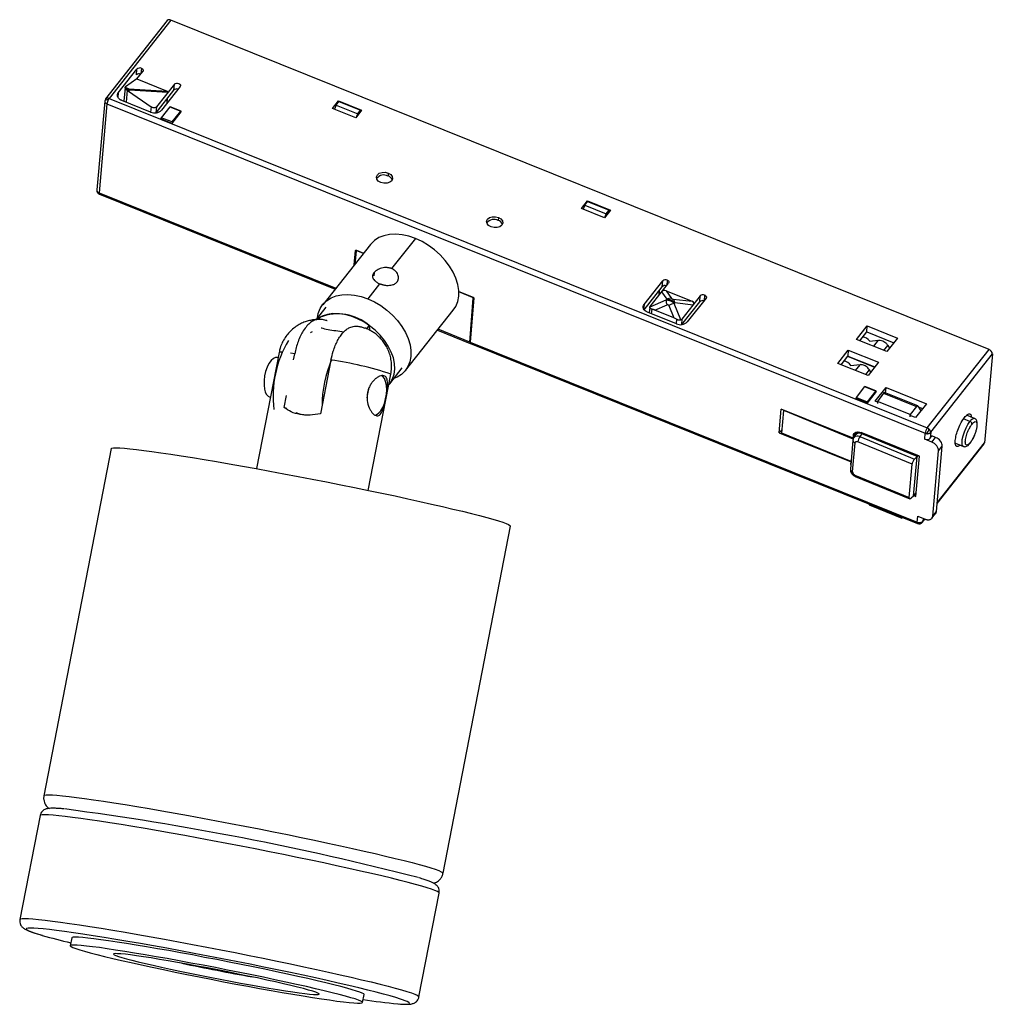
# Model space of a CAD drawing. Header units: millimetres. Extents: x -98 to 22, y 17 to 138.
import ezdxf

# ---------------------------------------------------------------- set-up
doc = ezdxf.new("R2010")
doc.units = ezdxf.units.MM

msp = doc.modelspace()

# ---------------------------------------------------------------- linework, layer by layer
at = {"color": 7, "linetype": 'Continuous', "lineweight": 25}
for p, q in [((-79.46, 137.78), (-87.04, 128.13)), ((-79.03, 137.83), (-86.61, 128.19)), ((21.6, 97.33), (-79.03, 137.83)), ((-85.48, 128.89), (-83.18, 131.81)), ((-83.25, 131.08), (-83.18, 131.81)), ((-83.21, 130.59), (-82.47, 131.52)), ((-82.64, 131.9), (-82.7, 131.23)), ((-84.64, 129.57), (-84.19, 129.39)), ((-83.21, 130.59), (-84.6, 129.61)), ((-83.21, 130.59), (-79.47, 129.08)), ((-78.58, 129.96), (-80.78, 127.15)), ((-77.87, 129.67), (-80.17, 126.75)), ((-78.64, 129.23), (-78.58, 129.96)), ((-85.48, 128.89), (-85.53, 128.35)), ((-84.65, 129.53), (-84.8, 127.86)), ((-84.38, 129.2), (-84.51, 127.73)), ((-84.37, 129.19), (-84.38, 129.2)), ((-84.27, 129.31), (-84.37, 129.19)), ((-84.13, 129.23), (-84.23, 129.11)), ((-84.23, 129.11), (-81.44, 127.16)), ((-84.19, 129.39), (-79.47, 129.08)), ((-79.39, 128.93), (-84.13, 129.23)), ((-80.84, 126.43), (-78.64, 129.23)), ((-87.14, 127.87), (-88.11, 116.94)), ((-86.87, 127.53), (-87.85, 116.6)), ((-87.14, 127.87), (-87.14, 127.85)), ((-86.87, 127.53), (13.75, 87.03)), ((-86.61, 128.19), (14.01, 87.69)), ((-81.51, 126.52), (-85.05, 127.95)), ((-81.44, 127.16), (-81.5, 126.52)), ((-80.78, 127.15), (-80.85, 126.43)), ((-79.13, 127.17), (-80.19, 125.83)), ((-79.48, 127.62), (-79.43, 128.23)), ((-79.13, 127.17), (-77.8, 126.64)), ((-79.13, 127.17), (-79.09, 127.16)), ((-77.76, 126.63), (-79.09, 127.16)), ((-59.12, 126.97), (-58.38, 127.91)), ((-58.68, 127.37), (-58.88, 126.88)), ((-58.68, 127.37), (-58.34, 127.81)), ((-58.68, 127.37), (-56.03, 126.3)), ((-58.38, 127.91), (-58.39, 127.74)), ((-58.38, 127.91), (-55.55, 126.77)), ((-58.34, 127.81), (-55.68, 126.74)), ((-77.77, 126.55), (-78.92, 125.09)), ((-78.86, 125.3), (-77.8, 126.64)), ((-77.76, 126.63), (-77.8, 126.64)), ((-77.76, 126.63), (-77.77, 126.55)), ((-56.28, 125.83), (-59.12, 126.97)), ((-55.55, 126.77), (-56.28, 125.83)), ((-56.14, 126.01), (-56.03, 126.3)), ((-56.03, 126.3), (-55.68, 126.74)), ((-55.7, 126.58), (-55.68, 126.74)), ((-80.25, 125.63), (-80.24, 125.7)), ((-80.24, 125.7), (-80.19, 125.83)), ((-80.24, 125.7), (-78.91, 125.16)), ((-78.86, 125.3), (-80.19, 125.83)), ((-78.92, 125.09), (-78.91, 125.16)), ((-78.86, 125.3), (-78.91, 125.16)), ((-52.28, 119.02), (-52.31, 118.66)), ((-87.85, 116.6), (-58.73, 104.88)), ((-87.8, 116.43), (-58.82, 104.76)), ((-28.51, 114.65), (-27.78, 115.59)), ((-28.12, 115.07), (-28.32, 114.58)), ((-28.12, 115.07), (-27.78, 115.51)), ((-28.12, 115.07), (-25.47, 114)), ((-27.78, 115.59), (-24.94, 114.45)), ((-27.78, 115.59), (-27.78, 115.5)), ((-27.78, 115.51), (-25.12, 114.44)), ((-25.68, 113.51), (-28.51, 114.65)), ((-24.94, 114.45), (-25.68, 113.51)), ((-25.64, 113.56), (-25.47, 114)), ((-25.47, 114), (-25.12, 114.44)), ((-25.14, 114.19), (-25.12, 114.44)), ((-38.72, 113.57), (-38.76, 113.2)), ((-54.47, 110.24), (-60.34, 102.84)), ((-48.93, 110.97), (-51.87, 107.27)), ((-56.48, 107.72), (-56.3, 109.49)), ((-56.24, 109.43), (-56.4, 107.81)), ((-56.27, 109.53), (-56.3, 109.49)), ((-56.18, 109.52), (-56.23, 109.45)), ((-56.2, 109.53), (-55.32, 109.17)), ((-56.12, 109.49), (-56.14, 109.46)), ((-55.34, 109.14), (-56.14, 109.46)), ((-54.03, 106.77), (-54.07, 106.39)), ((-53.34, 105.42), (-54.81, 103.57)), ((-20.82, 102.86), (-18.52, 105.78)), ((-20.06, 102.63), (-17.81, 105.5)), ((-18.58, 105.05), (-18.52, 105.78)), ((-17.98, 105.87), (-18.04, 105.21)), ((-43.61, 104.46), (-41.85, 103.75)), ((-41.92, 103.74), (-43.61, 104.42)), ((-20.81, 102.22), (-18.58, 105.05)), ((-18.97, 104.02), (-18.92, 104.63)), ((-18.66, 104.41), (-18.04, 103.51)), ((-18.1, 104.54), (-14.91, 103.26)), ((-18.1, 104.54), (-17.45, 103.61)), ((-42.25, 98.25), (-41.83, 103.63)), ((-41.77, 103.64), (-42.19, 98.22)), ((-41.92, 103.74), (-41.89, 103.77)), ((-18.13, 103.4), (-20.12, 102.52)), ((-18.04, 103.51), (-18.13, 103.4)), ((-17.6, 103.34), (-17.55, 103.4)), ((-17.25, 103.53), (-14.91, 103.26)), ((-17.13, 102.99), (-17.04, 103.11)), ((-16.29, 100.98), (-17.13, 102.99)), ((-17.04, 103.11), (-14.77, 102.84)), ((-16.18, 100.4), (-13.98, 103.2)), ((-13.91, 103.93), (-16.16, 101.07)), ((-13.2, 103.64), (-15.5, 100.72)), ((-13.98, 103.2), (-13.91, 103.93)), ((-13.37, 104.02), (-13.43, 103.35)), ((-59.95, 102.53), (-61.16, 101.01)), ((-50.16, 94.76), (-44.29, 102.16)), ((-20.82, 102.86), (-20.87, 102.31)), ((-16.85, 100.49), (-20.39, 101.92)), ((-20.12, 102.52), (-20.18, 101.83)), ((-19.89, 101.72), (-19.84, 102.27)), ((-19.5, 102.17), (-17.99, 102.83)), ((-17.16, 101.23), (-19.5, 102.17)), ((-17.79, 102.75), (-17.16, 101.23)), ((-60.85, 101.03), (-60.63, 101.31)), ((-16.83, 101.06), (-16.88, 100.51)), ((-16.16, 101.07), (-16.22, 100.4)), ((-54.93, 99.88), (-54.61, 100.27)), ((-54.49, 99.66), (-54.61, 100.27)), ((-46.24, 99.7), (-42.21, 98.08)), ((-42.25, 98.25), (-46.15, 99.82)), ((5.32, 98.58), (6.63, 100.24)), ((5.72, 98.41), (6.57, 99.5)), ((6.57, 99.5), (6.63, 100.24)), ((6.57, 99.5), (9.89, 98.16)), ((6.63, 100.24), (10.35, 98.74)), ((-42.19, 98.22), (12.78, 76.1)), ((9.04, 97.08), (5.32, 98.58)), ((6.91, 98.37), (8.03, 98.48)), ((7.43, 97.72), (8.03, 98.48)), ((10.35, 98.74), (9.04, 97.08)), ((-65.7, 96.98), (-68.48, 82.68)), ((-63.78, 96.81), (-64.29, 96.88)), ((-42.15, 98.05), (12.82, 75.93)), ((3, 95.62), (4.28, 97.26)), ((4.28, 97.26), (4.23, 96.53)), ((4.28, 97.26), (8, 95.76)), ((8.68, 97.22), (9.16, 97.82)), ((9.16, 97.82), (9.36, 97.49)), ((14.01, 87.69), (21.6, 97.33)), ((-65.83, 96.34), (-65.92, 96.36)), ((-63.92, 96.07), (-63.78, 96.81)), ((-59.33, 96.03), (-60.61, 89.44)), ((3.4, 95.46), (4.23, 96.53)), ((4.21, 96.5), (7.53, 95.16)), ((4.23, 96.53), (7.55, 95.19)), ((8, 95.76), (6.72, 94.13)), ((14.43, 87.15), (22.01, 96.79)), ((22.01, 96.79), (21.04, 85.86)), ((-52.1, 93.12), (-50.55, 95.07)), ((6.72, 94.13), (3, 95.62)), ((5.76, 95.46), (4.57, 95.33)), ((5.19, 94.74), (5.76, 95.46)), ((6.44, 94.24), (6.9, 94.81)), ((7.05, 94.56), (6.9, 94.81)), ((-54.74, 80.01), (-51.96, 94.31)), ((5.29, 91.43), (6.35, 92.77)), ((7.68, 92.24), (6.35, 92.77)), ((6.35, 92.77), (6.39, 92.76)), ((6.39, 92.76), (7.72, 92.22)), ((7.71, 92.15), (6.56, 90.69)), ((7.68, 92.24), (6.62, 90.89)), ((7.61, 90.96), (8.94, 92.65)), ((7.68, 92.24), (7.72, 92.22)), ((7.71, 92.15), (7.72, 92.22)), ((12.84, 90.39), (8.73, 92.04)), ((8.89, 91.98), (8.94, 92.65)), ((8.94, 92.65), (13.9, 90.66)), ((-65.06, 90.21), (-64.78, 91.66)), ((5.23, 91.22), (5.24, 91.29)), ((5.29, 91.43), (5.24, 91.29)), ((6.57, 90.76), (5.24, 91.29)), ((5.29, 91.43), (6.62, 90.89)), ((6.57, 90.76), (6.62, 90.89)), ((7.88, 90.85), (7.61, 90.96)), ((7.89, 90.95), (7.87, 90.68)), ((8.61, 91.95), (7.89, 90.95)), ((11.91, 89.33), (7.89, 90.95)), ((8.61, 91.95), (12.68, 90.31)), ((-65.06, 90.21), (-64.74, 90.12)), ((-4.22, 87.09), (-3.96, 90.01)), ((4.9, 86.44), (-3.96, 90.01)), ((-3.87, 87.04), (-3.62, 89.81)), ((-3.61, 89.87), (-3.62, 89.82)), ((-3.62, 89.81), (-3.59, 89.86)), ((4.9, 86.31), (-3.62, 89.81)), ((6.57, 90.76), (6.56, 90.69)), ((12.68, 90.31), (11.91, 89.33)), ((13.9, 90.66), (12.57, 88.96)), ((12.84, 90.38), (13.22, 89.79)), ((12.9, 90.29), (13.44, 90.07)), ((-63.16, 89.36), (-63.62, 89.54)), ((11.89, 89.06), (11.91, 89.33)), ((12.57, 88.96), (12, 89.19)), ((19.26, 88.47), (18.47, 88.79)), ((19.83, 88.84), (18.85, 89.24)), ((-4.22, 87.09), (-3.82, 87.5)), ((5.48, 87.19), (5.22, 86.88)), ((5.48, 87.19), (5.46, 87.16)), ((-4.22, 87.09), (4.64, 83.53)), ((4.64, 83.55), (-3.87, 87.04)), ((4.87, 86.19), (4.56, 82.62)), ((5.14, 86.75), (4.9, 86.44)), ((4.9, 86.44), (4.92, 86.74)), ((5.25, 87.16), (4.92, 86.74)), ((5.19, 86.84), (4.97, 86.49)), ((12.17, 83.24), (5.47, 85.99)), ((5.98, 86.97), (5.72, 86.62)), ((5.72, 86.62), (12.45, 83.85)), ((13.04, 84.22), (5.87, 87.11)), ((5.98, 86.97), (6.04, 87.04)), ((12.75, 84.19), (5.98, 86.97)), ((7.61, 86.3), (7.68, 86.38)), ((13.69, 86.3), (13.75, 87.03)), ((14.57, 85.95), (13.69, 86.3)), ((14.43, 87.15), (14.36, 86.42)), ((14.36, 86.42), (14.59, 86.71)), ((14.57, 85.95), (15.03, 86.53)), ((15.03, 86.53), (14.59, 86.71)), ((-86.34, 85.14), (-94.63, 42.47)), ((4.82, 82.29), (5.14, 85.86)), ((10.07, 85.42), (9.99, 85.32)), ((9.99, 85.32), (10.07, 85.42)), ((14.68, 76.84), (15.39, 84.86)), ((15.14, 77.43), (15.85, 85.44)), ((15.23, 78.48), (21.04, 85.86)), ((15.23, 78.4), (20.99, 85.73)), ((15.39, 84.86), (15.85, 85.44)), ((17.47, 85.8), (18.45, 85.41)), ((4.61, 83.24), (4.64, 83.53)), ((4.64, 83.53), (4.64, 83.53)), ((12.31, 79.3), (12.75, 84.19)), ((12.45, 83.85), (12.75, 84.19)), ((12.6, 79.26), (13.04, 84.22)), ((12.84, 84.3), (12.75, 84.19)), ((4.61, 83.2), (4.61, 83.24)), ((4.61, 83.24), (4.61, 83.24)), ((11.8, 79.15), (12.17, 83.24)), ((5.11, 81.9), (11.8, 79.15)), ((5.15, 81.73), (11.86, 78.97)), ((12.31, 79.3), (12.02, 79.04)), ((12.31, 79.3), (12.64, 79.72)), ((12.36, 79.36), (12.6, 79.26)), ((6.87, 78.32), (6.87, 78.23)), ((6.87, 78.23), (10.89, 76.61)), ((10.89, 76.61), (10.9, 76.7)), ((10.95, 76.68), (10.89, 76.61)), ((12.78, 76.1), (12.85, 76.83)), ((12.85, 76.83), (13.73, 76.47)), ((13.4, 76.08), (13.71, 76.48)), ((13.49, 76.57), (13.45, 76.21)), ((13.45, 76.21), (13.67, 76.49)), ((14.58, 76.58), (15.04, 77.17)), ((14.68, 76.84), (15.14, 77.43)), ((-45.54, 32.94), (-37.26, 75.61)), ((-95.1, 40.02), (-97.58, 27.27)), ((-48.5, 17.74), (-46.02, 30.49)), ((-91.2, 25.01), (-91.39, 24.03)), ((-55.45, 17.05), (-55.26, 18.03))]:
    msp.add_line(p, q, dxfattribs=at)
at = {"color": 7, "linetype": 'Continuous', "lineweight": 25, "flags": 128}
for points in [[(-82.64, 131.9), (-82.58, 131.87), (-82.52, 131.83), (-82.48, 131.78), (-82.45, 131.73), (-82.43, 131.68), (-82.43, 131.63), (-82.44, 131.57), (-82.47, 131.52)], [(-78.58, 129.96), (-78.48, 130.03), (-78.34, 130.08), (-78.19, 130.08), (-78.04, 130.05), (-77.92, 129.97), (-77.84, 129.88), (-77.82, 129.77), (-77.87, 129.67)], [(-84.65, 129.46), (-84.44, 129.38), (-84.27, 129.31)], [(-53.19, 117.86), (-53.5, 118.04), (-53.69, 118.28), (-53.73, 118.55), (-53.62, 118.8), (-53.38, 118.99), (-53.04, 119.11), (-52.65, 119.12), (-52.28, 119.02)], [(-52.28, 119.02), (-51.97, 118.84), (-51.78, 118.6), (-51.74, 118.33), (-51.85, 118.08), (-52.09, 117.89), (-52.43, 117.77), (-52.82, 117.76), (-53.19, 117.86)], [(-39.64, 112.4), (-39.95, 112.58), (-40.13, 112.82), (-40.18, 113.09), (-40.07, 113.34), (-39.82, 113.54), (-39.48, 113.65), (-39.1, 113.66), (-38.72, 113.57)], [(-38.72, 113.57), (-38.42, 113.39), (-38.23, 113.15), (-38.19, 112.88), (-38.3, 112.63), (-38.54, 112.43), (-38.88, 112.32), (-39.27, 112.31), (-39.64, 112.4)], [(-48.93, 110.97), (-49.76, 111.25), (-50.57, 111.43), (-51.36, 111.5), (-52.12, 111.47), (-52.81, 111.32), (-53.44, 111.08), (-53.98, 110.73), (-54.43, 110.29), (-54.47, 110.24)], [(-44.29, 102.16), (-43.98, 102.63), (-43.74, 103.23), (-43.62, 103.88), (-43.62, 104.59), (-43.73, 105.32), (-43.96, 106.08), (-44.29, 106.83), (-44.74, 107.57), (-45.27, 108.29), (-45.89, 108.96), (-46.58, 109.58), (-47.33, 110.13), (-48.12, 110.59), (-48.93, 110.97)], [(-56.24, 109.43), (-56.24, 109.44), (-56.23, 109.45), (-56.22, 109.46), (-56.21, 109.47), (-56.2, 109.47), (-56.18, 109.47), (-56.16, 109.47), (-56.14, 109.46)], [(-17.98, 105.87), (-17.92, 105.84), (-17.86, 105.8), (-17.81, 105.76), (-17.78, 105.71), (-17.77, 105.65), (-17.77, 105.6), (-17.78, 105.55), (-17.81, 105.5)], [(-61, 101.21), (-60.89, 101.77), (-60.65, 102.37), (-60.31, 102.89), (-59.86, 103.33), (-59.31, 103.68), (-58.69, 103.93), (-57.99, 104.07), (-57.24, 104.1), (-56.45, 104.03), (-55.63, 103.85), (-54.81, 103.57)], [(-54.81, 103.57), (-53.99, 103.19), (-53.2, 102.73), (-52.46, 102.18), (-51.76, 101.56), (-51.15, 100.89), (-50.61, 100.17), (-50.17, 99.43), (-49.83, 98.68), (-49.6, 97.92), (-49.49, 97.19), (-49.5, 96.48), (-49.62, 95.83), (-49.86, 95.23), (-50.2, 94.71), (-50.65, 94.27), (-51.2, 93.93), (-51.6, 93.75)], [(-13.37, 104.02), (-13.31, 103.99), (-13.25, 103.95), (-13.21, 103.9), (-13.18, 103.85), (-13.16, 103.8), (-13.16, 103.74), (-13.18, 103.69), (-13.2, 103.64)], [(-52.22, 92.99), (-52.04, 93.2), (-51.74, 93.71), (-51.55, 94.29), (-51.47, 94.93), (-51.51, 95.6), (-51.65, 96.31), (-51.91, 97.02), (-52.27, 97.73), (-52.73, 98.42), (-53.27, 99.08), (-53.89, 99.69), (-54.57, 100.24), (-55.3, 100.72), (-56.06, 101.12), (-56.84, 101.42), (-57.62, 101.63), (-58.37, 101.73), (-59.1, 101.74), (-59.77, 101.63), (-60.39, 101.43), (-60.92, 101.13), (-61.01, 101.07)], [(-20.39, 101.92), (-20.55, 102), (-20.69, 102.1), (-20.8, 102.22), (-20.88, 102.34), (-20.92, 102.48), (-20.92, 102.61), (-20.89, 102.74), (-20.82, 102.86)], [(-65.92, 96.36), (-66.13, 96.35), (-66.41, 96.23), (-66.69, 95.98), (-66.95, 95.62), (-67.18, 95.16), (-67.36, 94.64), (-67.49, 94.08), (-67.55, 93.5), (-67.55, 92.95), (-67.49, 92.45)], [(-53.94, 89.25), (-53.76, 89.31), (-53.47, 89.49), (-53.2, 89.8), (-52.96, 90.21), (-52.75, 90.71), (-52.6, 91.25), (-52.5, 91.83), (-52.47, 92.39), (-52.5, 92.92), (-52.6, 93.39), (-52.75, 93.76), (-52.96, 94.03), (-53.11, 94.13)], [(-54.71, 92.46), (-54.84, 91.9), (-54.9, 91.37)], [(18.45, 85.41), (18.42, 85.43), (18.32, 85.58), (18.28, 85.86), (18.31, 86.25), (18.42, 86.7), (18.58, 87.19), (18.78, 87.68), (19.01, 88.12), (19.26, 88.47)], [(4.92, 86.74), (4.95, 86.87), (5.01, 86.99), (5.11, 87.08), (5.23, 87.15), (5.37, 87.18), (5.53, 87.19), (5.7, 87.16), (5.87, 87.11)], [(5.14, 85.86), (5.15, 85.91), (5.17, 85.95), (5.2, 85.98), (5.25, 86), (5.3, 86.02), (5.35, 86.02), (5.41, 86.01), (5.47, 85.99)], [(-86.34, 85.14), (-86.26, 85.2), (-86.06, 85.23), (-85.74, 85.25), (-85.29, 85.23), (-84.73, 85.19), (-84.05, 85.13), (-83.25, 85.04), (-82.35, 84.93), (-81.34, 84.8), (-80.23, 84.64), (-79.02, 84.46), (-77.73, 84.26), (-76.36, 84.04)], [(-76.36, 84.04), (-74.91, 83.8), (-73.4, 83.55), (-71.83, 83.28), (-70.21, 82.99), (-68.54, 82.69), (-66.84, 82.38), (-65.11, 82.06), (-63.37, 81.72), (-61.62, 81.39), (-59.87, 81.04), (-58.13, 80.7), (-56.41, 80.35), (-54.71, 80), (-53.05, 79.66), (-51.44, 79.32), (-49.88, 78.98), (-48.38, 78.65), (-46.95, 78.33), (-45.59, 78.02), (-44.32, 77.72), (-43.13, 77.44), (-42.04, 77.17), (-41.06, 76.91), (-40.17, 76.68), (-39.4, 76.46), (-38.74, 76.26), (-38.2, 76.09), (-37.78, 75.93), (-37.48, 75.8), (-37.31, 75.69), (-37.26, 75.61), (-37.26, 75.61)], [(5.11, 81.9), (5.11, 81.84), (5.11, 81.79), (5.13, 81.75), (5.15, 81.73), (5.15, 81.73)], [(13.14, 75.91), (13.13, 75.91), (13.11, 75.91)], [(-94.63, 42.47), (-94.55, 42.53), (-94.35, 42.57), (-94.03, 42.58), (-93.58, 42.57), (-93.02, 42.53), (-92.33, 42.46), (-91.54, 42.38), (-90.63, 42.27), (-89.62, 42.13), (-88.51, 41.97), (-87.31, 41.79), (-86.02, 41.6), (-84.65, 41.38)], [(-84.65, 41.38), (-83.2, 41.14), (-81.69, 40.88), (-80.12, 40.61), (-78.49, 40.32), (-76.83, 40.02), (-75.13, 39.71), (-73.4, 39.39), (-71.66, 39.06), (-69.91, 38.72), (-68.15, 38.38), (-66.41, 38.03), (-64.69, 37.69), (-63, 37.34), (-61.34, 36.99), (-59.73, 36.65), (-58.17, 36.31), (-56.67, 35.98), (-55.23, 35.66), (-53.88, 35.35), (-52.6, 35.05), (-51.42, 34.77), (-50.33, 34.5), (-49.34, 34.25), (-48.46, 34.01), (-47.69, 33.79), (-47.03, 33.6), (-46.49, 33.42), (-46.07, 33.27), (-45.77, 33.13), (-45.59, 33.03), (-45.54, 32.94), (-45.54, 32.94)], [(-46.02, 30.49), (-46.02, 30.49), (-46.07, 30.57), (-46.24, 30.68), (-46.54, 30.81), (-46.96, 30.97), (-47.5, 31.14), (-48.16, 31.34), (-48.94, 31.56), (-49.82, 31.79), (-50.81, 32.05), (-51.9, 32.32), (-53.08, 32.6), (-54.35, 32.9), (-55.71, 33.21), (-57.14, 33.53), (-58.64, 33.86), (-60.2, 34.2), (-61.82, 34.54), (-63.47, 34.89), (-65.17, 35.23), (-66.89, 35.58), (-68.63, 35.93), (-70.38, 36.27), (-72.13, 36.61), (-73.88, 36.94), (-75.6, 37.26), (-77.3, 37.57), (-78.97, 37.87), (-80.59, 38.16), (-82.17, 38.43), (-83.68, 38.69), (-85.12, 38.92), (-86.5, 39.14), (-87.79, 39.34), (-88.99, 39.52), (-90.1, 39.68), (-91.11, 39.81), (-92.01, 39.92), (-92.81, 40.01), (-93.49, 40.08), (-94.06, 40.11), (-94.5, 40.13), (-94.83, 40.12), (-95.03, 40.08), (-95.1, 40.02)], [(-97.58, 27.27), (-97.5, 27.33), (-97.3, 27.37), (-96.98, 27.38), (-96.53, 27.36), (-95.97, 27.32), (-95.29, 27.26), (-94.49, 27.17), (-93.59, 27.06), (-92.58, 26.93), (-91.47, 26.77), (-90.26, 26.59), (-88.97, 26.39), (-87.6, 26.17), (-86.15, 25.93), (-84.64, 25.68), (-83.07, 25.41), (-81.45, 25.12), (-79.78, 24.82), (-78.08, 24.51), (-76.35, 24.19), (-74.61, 23.86), (-72.86, 23.52), (-71.11, 23.18), (-69.37, 22.83), (-67.65, 22.48), (-65.95, 22.14), (-64.29, 21.79), (-62.68, 21.45), (-61.12, 21.11), (-59.62, 20.78), (-58.19, 20.46), (-56.83, 20.15), (-55.56, 19.85), (-54.37, 19.57), (-53.28, 19.3), (-52.3, 19.04), (-51.41, 18.81), (-50.64, 18.59), (-49.98, 18.39), (-49.44, 18.22), (-49.02, 18.06), (-48.72, 17.93), (-48.55, 17.82), (-48.5, 17.74), (-48.5, 17.74)], [(-96.1, 26.2), (-96.3, 26.2), (-96.58, 26.18), (-96.75, 26.14), (-96.79, 26.08), (-96.7, 25.99), (-96.49, 25.87), (-96.15, 25.73), (-95.69, 25.57), (-95.11, 25.39), (-94.83, 25.31)], [(-50.42, 17.35), (-50.77, 17.47), (-51.34, 17.65), (-52.04, 17.86), (-52.85, 18.08), (-53.77, 18.32), (-54.79, 18.58), (-55.91, 18.85), (-57.12, 19.14), (-58.42, 19.44), (-59.79, 19.75), (-61.24, 20.07), (-62.76, 20.4), (-64.32, 20.73), (-65.94, 21.07), (-67.59, 21.41), (-69.28, 21.75), (-70.99, 22.09), (-72.7, 22.43), (-74.42, 22.76), (-76.14, 23.09), (-77.84, 23.41), (-79.51, 23.71), (-81.15, 24.01), (-82.75, 24.29), (-84.3, 24.56), (-85.79, 24.81), (-87.21, 25.05), (-88.56, 25.26), (-89.82, 25.46), (-91, 25.63), (-92.08, 25.78), (-93.06, 25.91), (-93.94, 26.02), (-94.7, 26.1), (-95.35, 26.16), (-95.88, 26.19), (-96.1, 26.2)], [(-55.26, 18.03), (-55.3, 18.1), (-55.47, 18.2), (-55.76, 18.32), (-56.17, 18.46), (-56.71, 18.62), (-57.36, 18.81), (-58.12, 19.01), (-58.99, 19.23), (-59.96, 19.47), (-61.02, 19.72), (-62.16, 19.98), (-63.39, 20.26), (-64.68, 20.54), (-66.03, 20.83), (-67.44, 21.13), (-68.88, 21.43), (-70.35, 21.73), (-71.85, 22.02), (-73.35, 22.32), (-74.86, 22.6), (-76.35, 22.89), (-77.82, 23.16), (-79.26, 23.42), (-80.65, 23.66), (-82, 23.89), (-83.28, 24.11), (-84.49, 24.31), (-85.62, 24.48), (-86.67, 24.64), (-87.62, 24.77), (-88.47, 24.89), (-89.21, 24.97), (-89.85, 25.04), (-90.36, 25.08), (-90.76, 25.09), (-91.03, 25.08), (-91.17, 25.05), (-91.2, 25.01)], [(-62.75, 17.86), (-61.58, 17.67), (-60.49, 17.5), (-59.49, 17.36), (-58.59, 17.23), (-57.79, 17.13), (-57.1, 17.06), (-56.53, 17), (-56.07, 16.98), (-55.74, 16.98), (-55.53, 17), (-55.45, 17.05), (-55.49, 17.12), (-55.66, 17.22), (-55.95, 17.34), (-56.36, 17.48), (-56.9, 17.64), (-57.55, 17.83), (-58.31, 18.03), (-59.18, 18.25), (-60.15, 18.49), (-61.21, 18.74), (-62.35, 19), (-63.58, 19.28), (-64.87, 19.56), (-66.22, 19.85), (-67.63, 20.15), (-69.07, 20.45), (-70.54, 20.74), (-72.04, 21.04), (-73.54, 21.34), (-75.05, 21.62), (-76.54, 21.9), (-78.01, 22.18), (-79.45, 22.44), (-80.84, 22.68), (-82.19, 22.91), (-83.47, 23.13), (-84.68, 23.33), (-85.81, 23.5), (-86.86, 23.66), (-87.81, 23.79), (-88.66, 23.91), (-89.4, 23.99), (-90.04, 24.06), (-90.55, 24.1), (-90.95, 24.11), (-91.22, 24.1), (-91.36, 24.06), (-91.39, 24), (-91.28, 23.92), (-91.05, 23.81), (-90.7, 23.68), (-90.22, 23.53), (-89.63, 23.35), (-88.92, 23.16), (-88.11, 22.95), (-87.19, 22.72), (-86.17, 22.47), (-85.07, 22.22), (-83.88, 21.95), (-82.62, 21.67), (-81.3, 21.38), (-79.92, 21.09), (-78.49, 20.79), (-77.03, 20.49), (-75.55, 20.19), (-74.05, 19.9), (-72.54, 19.6), (-71.04, 19.32), (-69.56, 19.04), (-68.1, 18.78), (-66.69, 18.52), (-65.32, 18.28), (-64, 18.06), (-62.75, 17.86)], [(-65.91, 18.65), (-64.93, 18.49), (-64.03, 18.36), (-63.23, 18.25), (-62.54, 18.16), (-61.95, 18.09), (-61.47, 18.05), (-61.11, 18.03), (-60.88, 18.04), (-60.77, 18.07), (-60.78, 18.13), (-60.92, 18.21), (-61.19, 18.31), (-61.57, 18.44), (-62.08, 18.58), (-62.69, 18.75), (-63.42, 18.94), (-64.24, 19.14), (-65.15, 19.35), (-66.15, 19.58), (-67.22, 19.81), (-68.35, 20.06), (-69.53, 20.3), (-70.75, 20.55), (-71.99, 20.8), (-73.25, 21.05), (-74.52, 21.29), (-75.77, 21.53), (-76.99, 21.76), (-78.19, 21.97), (-79.33, 22.17), (-80.42, 22.35), (-81.43, 22.52), (-82.37, 22.66), (-83.22, 22.79), (-83.97, 22.89), (-84.61, 22.97), (-85.15, 23.02), (-85.56, 23.05), (-85.86, 23.06), (-86.03, 23.04), (-86.08, 22.99), (-86, 22.92), (-85.8, 22.83), (-85.47, 22.71), (-85.03, 22.58), (-84.47, 22.42), (-83.8, 22.24), (-83.02, 22.05), (-82.15, 21.84), (-81.2, 21.62), (-80.16, 21.39), (-79.06, 21.15), (-77.9, 20.91), (-76.7, 20.66), (-75.47, 20.41), (-74.21, 20.16), (-72.95, 19.91), (-71.69, 19.67), (-70.45, 19.44), (-69.24, 19.22), (-68.07, 19.01), (-66.96, 18.82), (-65.91, 18.65)], [(-51.09, 16.89), (-50.57, 16.85), (-50.16, 16.85), (-49.87, 16.86), (-49.71, 16.9), (-49.67, 16.97), (-49.76, 17.06), (-49.97, 17.17), (-50.31, 17.31), (-50.42, 17.35)]]:
    msp.add_lwpolyline(points, dxfattribs=at)
at = {"color": 7, "linetype": 'Continuous', "lineweight": 25}
for centre, radius, start, end in [((-79.2, 137.52), 0.362, 61.0911, 133.7496), ((-82.91, 130.74), 0.48, 68.9977, 134.0365), ((-82.85, 131.46), 0.484, 65.3124, 133.9219), ((-83.63, 128.81), 0.767, 137.6726, 140.9081), ((-84.42, 129.23), 0.283, 25.04, 34.7809), ((-83.81, 128.97), 0.517, 133.4332, 137.7193), ((-84.66, 129.13), 0.54, 11.5307, 24.4962), ((-78.31, 128.88), 0.48, 68.9977, 134.0365), ((-86.64, 127.82), 0.5, 141.8254, 174.9154), ((-86.97, 127.79), 0.18, 103.0049, 160.7452), ((-86.79, 127.87), 0.362, 61.0911, 133.7496), ((-86.72, 127.13), 0.891, 90.0157, 109.4188), ((-85.46, 127.35), 1.43, 151.9224, 172.5924), ((-85.75, 127.53), 1.09, 142.619, 153.1554), ((-81, 127.62), 1.21, 245.3124, 313.9219), ((-52.83, 117.7), 1.09, 61.5915, 143.8724), ((-52.54, 117.9), 0.799, 20.258, 73.0107), ((-87.62, 116.89), 0.5, 175.1197, 248.0823), ((-87.78, 116.73), 0.269, 225.1443, 258.3232), ((-39.28, 112.24), 1.09, 61.5915, 143.8724), ((-38.99, 112.44), 0.799, 20.258, 73.0107), ((-18.18, 105.43), 0.484, 65.3124, 133.9219), ((-18.25, 104.71), 0.48, 68.9977, 134.0365), ((-41.96, 103.62), 0.122, 3.6523, 70.9165), ((-16.49, 103.5), 1.64, 183.5162, 203.7137), ((-17.62, 102.8), 0.825, 78.1738, 120.5188), ((-16.36, 99.78), 3.3, 103.3782, 115.7047), ((-17.69, 103.04), 0.657, 6.1019, 48.258), ((-13.64, 102.86), 0.48, 68.9977, 134.0365), ((-13.58, 103.58), 0.484, 65.3124, 133.9219), ((-58.49, 95.75), 5.96, 49.408, 111.0924), ((-16.34, 101.59), 1.21, 245.3124, 313.9219), ((-53.02, 91.57), 13.43, 149.2612, 186.9023), ((5.82, 97.53), 1.38, 37.8441, 78.7054), ((-65.48, 96.46), 0.563, 73.2407, 112.8672), ((21.4, 96.75), 0.61, 3.2099, 70.9982), ((-46.09, 90.4), 14.33, 156.5786, 180.0272), ((-65.81, 51.73), 44.78, 71.9818, 81.6772), ((3.48, 94.56), 1.39, 34.0798, 78.7354), ((-66.36, 92.48), 1.13, 181.768, 249.0374), ((19.83, 88.22), 0.619, 89.4714, 156.0097), ((19.14, 88.13), 0.366, 3.2099, 70.9982), ((15.16, 86.85), 1.42, 143.8254, 172.6493), ((12.89, 87.74), 1.32, 325.0553, 338.8304), ((13.74, 87.02), 0.722, 49.6578, 67.808), ((12.88, 87.77), 1.35, 337.69, 351.3046), ((13.89, 87.14), 0.537, 0.6097, 53.2951), ((5.22, 86.19), 0.347, 180.9075, 256.1944), ((5.42, 86.1), 0.6, 60.2067, 137.3594), ((5.66, 86.42), 0.629, 60.0789, 138.6654), ((6.87, 85.8), 1.41, 144.82, 172.4497), ((4.92, 82.64), 0.366, 182.5831, 253.9548), ((5.26, 82.31), 0.435, 183.1395, 250.5009), ((13.01, 76.39), 0.5, 248.0606, 321.9868), ((13.28, 76.15), 0.294, 200.5942, 236.2425), ((-140.15, -323.13), 367.13, 75.5591, 82.4781), ((-70.19, 111.79), 89.93, 254.0979, 256.4081), ((-15.91, 316.64), 301.16, 258.1666, 259.8495), ((-45.21, 83.53), 66.9, 261.2566, 264.9539)]:
    msp.add_arc(centre, radius, start, end, dxfattribs=at)
for points, knots in [([(-84.65, 129.46), (-84.65, 129.47), (-84.65, 129.5), (-84.65, 129.53), (-84.65, 129.55), (-84.64, 129.57), (-84.64, 129.57)], [0, 0, 0, 0, 0.268567, 0.523491, 0.7666, 1, 1, 1, 1]), ([(-85.05, 127.95), (-85.08, 127.96), (-85.14, 127.98), (-85.21, 128.02), (-85.28, 128.07), (-85.37, 128.14), (-85.47, 128.24), (-85.55, 128.37), (-85.59, 128.51), (-85.59, 128.64), (-85.56, 128.77), (-85.51, 128.85), (-85.48, 128.89)], [0, 0, 0, 0, 0.060099, 0.119808, 0.179664, 0.240199, 0.369538, 0.500121, 0.62939, 0.760042, 0.879663, 1, 1, 1, 1]), ([(-84.65, 129.46), (-84.64, 129.45), (-84.63, 129.42), (-84.62, 129.38), (-84.59, 129.34), (-84.55, 129.3), (-84.48, 129.24), (-84.42, 129.21), (-84.38, 129.2)], [0, 0, 0, 0, 0.123757, 0.247258, 0.372208, 0.500253, 0.747361, 1, 1, 1, 1]), ([(-87.14, 127.85), (-87.14, 127.84), (-87.14, 127.8), (-87.13, 127.75), (-87.1, 127.71), (-87.06, 127.65), (-86.99, 127.59), (-86.92, 127.55), (-86.87, 127.53)], [0, 0, 0, 0, 0.131722, 0.260299, 0.388348, 0.517582, 0.739664, 1, 1, 1, 1]), ([(-80.78, 127.15), (-80.81, 127.12), (-80.85, 127.09), (-80.95, 127.04), (-81.01, 127.03), (-81.14, 127.03), (-81.2, 127.05), (-81.33, 127.09), (-81.39, 127.13), (-81.44, 127.16)], [0, 0, 0, 0, 0.25, 0.25, 0.5, 0.5, 0.75, 0.75, 1, 1, 1, 1]), ([(-88.11, 116.94), (-88.11, 116.89), (-88.11, 116.81), (-88.01, 116.68), (-87.9, 116.63), (-87.85, 116.6)], [0, 0, 0, 0, 0.318838, 0.659419, 1, 1, 1, 1]), ([(-87.84, 116.47), (-87.83, 116.45), (-87.82, 116.43), (-87.8, 116.43), (-87.8, 116.43)], [0, 0, 0, 0, 0.887381, 1, 1, 1, 1]), ([(-56.3, 109.49), (-56.3, 109.5), (-56.3, 109.51), (-56.28, 109.52), (-56.27, 109.53), (-56.24, 109.54), (-56.22, 109.53), (-56.2, 109.53)], [0, 0, 0, 0, 0.163717, 0.326692, 0.499937, 0.744879, 1, 1, 1, 1]), ([(-54.03, 106.77), (-54.05, 106.75), (-54.09, 106.7), (-54.13, 106.63), (-54.17, 106.55), (-54.19, 106.47), (-54.21, 106.37), (-54.21, 106.22), (-54.15, 106.02), (-54.01, 105.84), (-53.84, 105.7), (-53.68, 105.59), (-53.52, 105.5), (-53.4, 105.45), (-53.34, 105.42)], [0, 0, 0, 0, 0.047646, 0.096461, 0.146464, 0.197669, 0.250092, 0.353998, 0.499897, 0.643883, 0.749728, 0.8362, 0.919601, 1, 1, 1, 1]), ([(-51.87, 107.27), (-51.91, 107.29), (-51.98, 107.31), (-52.09, 107.35), (-52.21, 107.37), (-52.34, 107.39), (-52.52, 107.4), (-52.77, 107.4), (-53.1, 107.34), (-53.4, 107.23), (-53.64, 107.11), (-53.8, 107), (-53.93, 106.89), (-54, 106.81), (-54.03, 106.77)], [0, 0, 0, 0, 0.047848, 0.096769, 0.146778, 0.197892, 0.250123, 0.356051, 0.500195, 0.646135, 0.750109, 0.836713, 0.919986, 1, 1, 1, 1]), ([(-51.2, 105.63), (-51.18, 105.65), (-51.15, 105.7), (-51.1, 105.78), (-51.07, 105.87), (-51.04, 105.96), (-51.02, 106.08), (-51.02, 106.27), (-51.08, 106.53), (-51.21, 106.77), (-51.37, 106.96), (-51.53, 107.09), (-51.69, 107.19), (-51.81, 107.25), (-51.87, 107.27)], [0, 0, 0, 0, 0.047721, 0.096619, 0.14671, 0.19801, 0.250534, 0.354388, 0.500472, 0.644278, 0.750154, 0.836468, 0.919727, 1, 1, 1, 1]), ([(-53.34, 105.42), (-53.3, 105.41), (-53.23, 105.38), (-53.11, 105.34), (-52.99, 105.31), (-52.87, 105.28), (-52.7, 105.24), (-52.44, 105.21), (-52.12, 105.21), (-51.82, 105.26), (-51.6, 105.33), (-51.43, 105.42), (-51.3, 105.52), (-51.23, 105.59), (-51.2, 105.63)], [0, 0, 0, 0, 0.047877, 0.096828, 0.14687, 0.198019, 0.250288, 0.356141, 0.500181, 0.646068, 0.749997, 0.836643, 0.919953, 1, 1, 1, 1]), ([(-18.1, 104.54), (-18.21, 104.58), (-18.32, 104.59), (-18.51, 104.55), (-18.6, 104.49), (-18.66, 104.41)], [0, 0, 0, 0, 0.5, 0.5, 1, 1, 1, 1]), ([(-41.85, 103.75), (-41.84, 103.75), (-41.83, 103.74), (-41.81, 103.72), (-41.79, 103.7), (-41.77, 103.67), (-41.77, 103.65), (-41.77, 103.64)], [0, 0, 0, 0, 0.163717, 0.326692, 0.499937, 0.744879, 1, 1, 1, 1]), ([(-18.13, 103.4), (-18.1, 103.4), (-18.05, 103.41), (-17.96, 103.42), (-17.87, 103.41), (-17.78, 103.4), (-17.69, 103.37), (-17.63, 103.35), (-17.6, 103.34)], [0, 0, 0, 0, 0.171638, 0.341211, 0.508775, 0.674387, 0.838108, 1, 1, 1, 1]), ([(-17.55, 103.4), (-17.58, 103.41), (-17.64, 103.44), (-17.73, 103.46), (-17.81, 103.48), (-17.89, 103.5), (-17.97, 103.51), (-18.02, 103.51), (-18.04, 103.51)], [0, 0, 0, 0, 0.161222, 0.324381, 0.489665, 0.657249, 0.827306, 1, 1, 1, 1]), ([(-17.6, 103.34), (-17.57, 103.33), (-17.51, 103.3), (-17.43, 103.26), (-17.35, 103.2), (-17.27, 103.14), (-17.19, 103.07), (-17.15, 103.02), (-17.13, 102.99)], [0, 0, 0, 0, 0.161962, 0.325725, 0.491351, 0.658901, 0.828432, 1, 1, 1, 1]), ([(-17.04, 103.11), (-17.06, 103.13), (-17.12, 103.17), (-17.2, 103.22), (-17.29, 103.28), (-17.38, 103.32), (-17.47, 103.37), (-17.52, 103.39), (-17.55, 103.4)], [0, 0, 0, 0, 0.172485, 0.342417, 0.50996, 0.675285, 0.83857, 1, 1, 1, 1]), ([(-17.45, 103.61), (-17.44, 103.59), (-17.42, 103.57), (-17.37, 103.55), (-17.36, 103.55), (-17.34, 103.54), (-17.32, 103.54), (-17.29, 103.53), (-17.27, 103.53), (-17.25, 103.53)], [0, 0, 0, 0, 0.5, 0.5, 0.625, 0.625, 0.75, 0.75, 1, 1, 1, 1]), ([(-14.77, 102.84), (-14.7, 102.93), (-14.68, 103.01), (-14.73, 103.15), (-14.8, 103.21), (-14.91, 103.26)], [0, 0, 0, 0, 0.5, 0.5, 1, 1, 1, 1]), ([(-19.84, 102.27), (-19.85, 102.28), (-19.89, 102.28), (-19.94, 102.3), (-20, 102.33), (-20.06, 102.38), (-20.11, 102.45), (-20.11, 102.5), (-20.12, 102.52)], [0, 0, 0, 0, 0.0897941, 0.2030221, 0.3397175, 0.499885, 0.7481239, 1, 1, 1, 1]), ([(-19.5, 102.17), (-19.53, 102.18), (-19.58, 102.21), (-19.66, 102.23), (-19.75, 102.25), (-19.81, 102.27), (-19.84, 102.27)], [0, 0, 0, 0, 0.23568, 0.480277, 0.734762, 1, 1, 1, 1]), ([(-60.72, 101.03), (-60.78, 101.03), (-60.99, 101.03), (-61.37, 101), (-61.86, 100.92), (-62.39, 100.78), (-62.95, 100.56), (-63.51, 100.24), (-64.05, 99.84), (-64.54, 99.36), (-64.98, 98.8), (-65.32, 98.18), (-65.57, 97.57), (-65.66, 97.16), (-65.69, 96.98)], [0, 0, 0, 0, 0.030514, 0.094009, 0.166102, 0.244178, 0.330196, 0.422527, 0.518988, 0.618001, 0.718571, 0.820088, 0.922162, 1, 1, 1, 1]), ([(-59.81, 100.87), (-59.82, 100.87), (-60, 100.93), (-60.35, 101.01), (-60.85, 101.06), (-61.34, 100.94), (-61.82, 100.68), (-62.29, 100.24), (-62.71, 99.68), (-63.08, 99.01), (-63.37, 98.31), (-63.61, 97.57), (-63.72, 97.06), (-63.78, 96.81)], [0, 0, 0, 0, 0.007435, 0.126618, 0.246404, 0.347158, 0.450591, 0.551511, 0.656295, 0.744382, 0.835255, 0.916512, 1, 1, 1, 1]), ([(-16.83, 101.06), (-16.88, 101.09), (-16.99, 101.16), (-17.11, 101.21), (-17.16, 101.23)], [0, 0, 0, 0, 0.519737, 1, 1, 1, 1]), ([(-16.83, 101.06), (-16.81, 101.05), (-16.76, 101.02), (-16.7, 101), (-16.62, 100.98), (-16.53, 100.96), (-16.41, 100.96), (-16.33, 100.98), (-16.29, 100.98)], [0, 0, 0, 0, 0.123725, 0.246193, 0.369642, 0.496258, 0.742641, 1, 1, 1, 1]), ([(-61.62, 99.5), (-61.68, 99.48), (-61.76, 99.46), (-61.83, 99.38), (-61.84, 99.37)], [0, 0, 0, 0, 0.840761, 1, 1, 1, 1]), ([(-57.75, 99.48), (-58.08, 99.52), (-58.77, 99.61), (-59.71, 99.75), (-60.28, 99.89), (-60.5, 99.95), (-60.53, 99.95)], [0, 0, 0, 0, 0.3013771, 0.6269642, 0.9518231, 1, 1, 1, 1]), ([(-59.33, 96.03), (-59.24, 96.4), (-59.1, 97.02), (-58.8, 97.82), (-58.51, 98.44), (-58.17, 98.99), (-57.81, 99.45), (-57.42, 99.8), (-56.96, 100.08), (-56.44, 100.22), (-55.94, 100.18), (-55.52, 100.1), (-55.3, 100.01), (-55.2, 99.97)], [0, 0, 0, 0, 0.116327, 0.19447, 0.274831, 0.353919, 0.435152, 0.517183, 0.601219, 0.721242, 0.844524, 0.93326, 1, 1, 1, 1]), ([(-51.96, 94.31), (-51.92, 94.56), (-51.85, 95.05), (-51.88, 95.77), (-52, 96.46), (-52.2, 97.1), (-52.47, 97.68), (-52.8, 98.2), (-53.18, 98.65), (-53.57, 99.04), (-53.98, 99.36), (-54.39, 99.62), (-54.76, 99.81), (-55.03, 99.93), (-55.17, 99.98), (-55.21, 99.99)], [0, 0, 0, 0, 0.104545, 0.205481, 0.302313, 0.395349, 0.484705, 0.570348, 0.652114, 0.729694, 0.802585, 0.869916, 0.930031, 0.981114, 1, 1, 1, 1]), ([(-42.25, 98.25), (-42.25, 98.2), (-42.25, 98.11), (-42.21, 98.06), (-42.17, 98.08), (-42.15, 98.09)], [0, 0, 0, 0, 0.392782, 0.817396, 1, 1, 1, 1]), ([(-42.19, 98.22), (-42.19, 98.2), (-42.19, 98.14), (-42.18, 98.09), (-42.16, 98.06), (-42.15, 98.05), (-42.14, 98.05)], [0, 0, 0, 0, 0.3134873, 0.6097709, 0.8888376, 1, 1, 1, 1]), ([(6.8, 94.96), (6.69, 95.1), (6.55, 95.22), (6.23, 95.4), (6.06, 95.46), (5.91, 95.46)], [0, 0, 0, 0, 0.5, 0.5, 1, 1, 1, 1]), ([(-53.77, 89.2), (-53.85, 89.22), (-53.92, 89.26), (-54.07, 89.36), (-54.15, 89.43), (-54.3, 89.6), (-54.37, 89.7), (-54.51, 89.92), (-54.57, 90.04), (-54.74, 90.43), (-54.82, 90.74), (-54.88, 91.21), (-54.88, 91.38), (-54.87, 91.71), (-54.85, 91.87), (-54.79, 92.19), (-54.75, 92.35), (-54.64, 92.66), (-54.57, 92.8), (-54.42, 93.08), (-54.33, 93.21), (-54.15, 93.44), (-54.05, 93.55), (-53.85, 93.73), (-53.75, 93.81), (-53.55, 93.95), (-53.44, 94.01), (-53.25, 94.08), (-53.15, 94.11), (-52.98, 94.13), (-52.89, 94.12), (-52.75, 94.08), (-52.68, 94.05), (-52.57, 93.95), (-52.52, 93.88), (-52.44, 93.73), (-52.42, 93.64), (-52.38, 93.43), (-52.37, 93.32), (-52.36, 93.08), (-52.36, 92.94), (-52.38, 92.67), (-52.4, 92.52), (-52.44, 92.21), (-52.46, 92.06), (-52.51, 91.74), (-52.54, 91.57), (-52.61, 91.25), (-52.64, 91.09), (-52.71, 90.78), (-52.74, 90.62), (-52.82, 90.34), (-52.86, 90.2), (-52.94, 89.95), (-52.99, 89.83), (-53.08, 89.63), (-53.13, 89.54), (-53.24, 89.39), (-53.3, 89.32), (-53.42, 89.23), (-53.49, 89.2), (-53.63, 89.18), (-53.7, 89.18), (-53.77, 89.2)], [0, 0, 0, 0, 0.03125, 0.03125, 0.0625, 0.0625, 0.09375, 0.09375, 0.125, 0.125, 0.1875, 0.1875, 0.21875, 0.21875, 0.25, 0.25, 0.28125, 0.28125, 0.3125, 0.3125, 0.34375, 0.34375, 0.375, 0.375, 0.40625, 0.40625, 0.4375, 0.4375, 0.46875, 0.46875, 0.5, 0.5, 0.53125, 0.53125, 0.5625, 0.5625, 0.59375, 0.59375, 0.625, 0.625, 0.65625, 0.65625, 0.6875, 0.6875, 0.71875, 0.71875, 0.75, 0.75, 0.78125, 0.78125, 0.8125, 0.8125, 0.84375, 0.84375, 0.875, 0.875, 0.90625, 0.90625, 0.9375, 0.9375, 0.96875, 0.96875, 1, 1, 1, 1]), ([(8.61, 91.95), (8.62, 91.97), (8.66, 92.02), (8.7, 92.05), (8.72, 92.04), (8.73, 92.03)], [0, 0, 0, 0, 0.345956, 0.703922, 1, 1, 1, 1]), ([(-60.61, 89.44), (-61.04, 89.34), (-61.47, 89.29), (-62.11, 89.26), (-62.32, 89.26), (-62.73, 89.29), (-62.93, 89.31), (-63.52, 89.41), (-63.88, 89.52), (-64.53, 89.81), (-64.82, 90), (-65.06, 90.21)], [0, 0, 0, 0, 0.25, 0.25, 0.375, 0.375, 0.5, 0.5, 0.75, 0.75, 1, 1, 1, 1]), ([(12.84, 90.38), (12.83, 90.4), (12.8, 90.41), (12.75, 90.38), (12.71, 90.35), (12.68, 90.31)], [0, 0, 0, 0, 0.5, 0.5, 1, 1, 1, 1]), ([(17.45, 86.15), (17.49, 86.37), (17.55, 86.82), (17.83, 87.63), (18.19, 88.4), (18.59, 89.01), (18.96, 89.39), (19.25, 89.44), (19.41, 89.3), (19.41, 89.06), (19.42, 89.01)], [0, 0, 0, 0, 0.136732, 0.273464, 0.410196, 0.546928, 0.68366, 0.820392, 0.957124, 1, 1, 1, 1]), ([(19.29, 85.84), (19.31, 85.86), (19.41, 85.98), (19.57, 86.26), (19.77, 86.65), (19.94, 87.08), (20.07, 87.49), (20.15, 87.89), (20.17, 88.24), (20.13, 88.51), (20.02, 88.73), (19.89, 88.8), (19.83, 88.84)], [0, 0, 0, 0, 0.03538, 0.15237, 0.265601, 0.377615, 0.489751, 0.602917, 0.719109, 0.843343, 0.922166, 1, 1, 1, 1]), ([(19.51, 88.15), (19.56, 88.22), (19.63, 88.3), (19.77, 88.42), (19.84, 88.46), (19.98, 88.47), (20.04, 88.44), (20.12, 88.26), (20.13, 88.11), (20.1, 87.74), (20.05, 87.51), (19.92, 87.06), (19.84, 86.85), (19.67, 86.47), (19.58, 86.31), (19.43, 86.06), (19.36, 85.96), (19.3, 85.89)], [0, 0, 0, 0, 0.125, 0.125, 0.25, 0.25, 0.375, 0.375, 0.5, 0.5, 0.625, 0.625, 0.75, 0.75, 0.875, 0.875, 1, 1, 1, 1]), ([(19.3, 85.89), (19.25, 85.81), (19.18, 85.74), (19.04, 85.62), (18.97, 85.58), (18.83, 85.57), (18.77, 85.6), (18.69, 85.78), (18.68, 85.92), (18.71, 86.3), (18.76, 86.53), (18.89, 86.97), (18.97, 87.19), (19.14, 87.57), (19.23, 87.72), (19.38, 87.98), (19.45, 88.07), (19.51, 88.15)], [0, 0, 0, 0, 0.125, 0.125, 0.25, 0.25, 0.375, 0.375, 0.5, 0.5, 0.625, 0.625, 0.75, 0.75, 0.875, 0.875, 1, 1, 1, 1]), ([(4.98, 86.5), (4.95, 86.45), (4.9, 86.36), (4.88, 86.24), (4.87, 86.19)], [0, 0, 0, 0, 0.505081, 1, 1, 1, 1]), ([(13.69, 86.3), (13.8, 86.26), (13.94, 86.24), (14.19, 86.28), (14.3, 86.34), (14.36, 86.42)], [0, 0, 0, 0, 0.5, 0.5, 1, 1, 1, 1]), ([(13.75, 87.03), (13.77, 87.02), (13.81, 87.01), (13.87, 87), (13.91, 86.99), (13.94, 86.98), (13.96, 86.98), (13.97, 86.98), (13.97, 86.98), (13.97, 86.98), (13.98, 86.98)], [0, 0, 0, 0, 0.279125, 0.531765, 0.773047, 0.888379, 0.944741, 0.972596, 0.991113, 1, 1, 1, 1]), ([(13.98, 86.98), (14, 86.98), (14.04, 86.98), (14.1, 86.99), (14.17, 87), (14.25, 87.02), (14.34, 87.06), (14.4, 87.12), (14.43, 87.15)], [0, 0, 0, 0, 0.1184, 0.234311, 0.351734, 0.468059, 0.715129, 1, 1, 1, 1]), ([(15.85, 85.44), (15.87, 85.64), (15.79, 85.86), (15.49, 86.27), (15.27, 86.44), (15.03, 86.53)], [0, 0, 0, 0, 0.5, 0.5, 1, 1, 1, 1]), ([(18.04, 85.58), (18, 85.54), (17.84, 85.38), (17.63, 85.37), (17.44, 85.59), (17.45, 85.96), (17.45, 86.15)], [0, 0, 0, 0, 0.083055, 0.388703, 0.694352, 1, 1, 1, 1]), ([(15.39, 84.86), (15.4, 84.88), (15.4, 84.93), (15.39, 85), (15.38, 85.08), (15.35, 85.18), (15.29, 85.32), (15.19, 85.48), (15.05, 85.63), (14.9, 85.76), (14.74, 85.87), (14.63, 85.92), (14.57, 85.95)], [0, 0, 0, 0, 0.060099, 0.119808, 0.179664, 0.240199, 0.369538, 0.500121, 0.62939, 0.760042, 0.879663, 1, 1, 1, 1]), ([(18.46, 85.42), (18.48, 85.41), (18.57, 85.36), (18.75, 85.39), (18.94, 85.47), (19.11, 85.61), (19.22, 85.76), (19.28, 85.82)], [0, 0, 0, 0, 0.08068, 0.294565, 0.509475, 0.777851, 1, 1, 1, 1]), ([(20.98, 85.73), (20.99, 85.73), (21.02, 85.75), (21.03, 85.81), (21.04, 85.86)], [0, 0, 0, 0, 0.044132, 1, 1, 1, 1]), ([(12.17, 83.24), (12.17, 83.28), (12.18, 83.33), (12.21, 83.44), (12.23, 83.5), (12.29, 83.62), (12.32, 83.67), (12.38, 83.78), (12.42, 83.82), (12.45, 83.85)], [0, 0, 0, 0, 0.25, 0.25, 0.5, 0.5, 0.75, 0.75, 1, 1, 1, 1]), ([(4.56, 82.62), (4.56, 82.54), (4.56, 82.37), (4.67, 82.12), (4.84, 81.92), (5.01, 81.8), (5.11, 81.75), (5.15, 81.73)], [0, 0, 0, 0, 0.220981, 0.460595, 0.719072, 0.856677, 1, 1, 1, 1]), ([(12.02, 79.04), (11.99, 79.01), (11.96, 78.99), (11.9, 78.97), (11.87, 78.97), (11.83, 78.99), (11.82, 79.01), (11.8, 79.07), (11.8, 79.11), (11.8, 79.15)], [0, 0, 0, 0, 0.25, 0.25, 0.5, 0.5, 0.75, 0.75, 1, 1, 1, 1]), ([(13.73, 76.47), (13.76, 76.46), (13.81, 76.44), (13.9, 76.42), (13.98, 76.4), (14.09, 76.39), (14.23, 76.39), (14.38, 76.43), (14.51, 76.5), (14.6, 76.59), (14.66, 76.71), (14.67, 76.8), (14.68, 76.84)], [0, 0, 0, 0, 0.060099, 0.119808, 0.179664, 0.240199, 0.369538, 0.500121, 0.62939, 0.760042, 0.879663, 1, 1, 1, 1]), ([(15.04, 77.17), (15.04, 77.17), (15.12, 77.23), (15.13, 77.33), (15.14, 77.43)], [0, 0, 0, 0, 0.044132, 1, 1, 1, 1]), ([(12.82, 75.93), (12.81, 75.94), (12.78, 75.97), (12.78, 76.05), (12.78, 76.1)], [0, 0, 0, 0, 0.4925751, 1, 1, 1, 1]), ([(13, 76.05), (13.1, 76.04), (13.19, 76.06), (13.35, 76.11), (13.41, 76.16), (13.45, 76.21)], [0, 0, 0, 0, 0.5, 0.5, 1, 1, 1, 1]), ([(13.45, 76.21), (13.45, 76.18), (13.44, 76.13), (13.41, 76.1), (13.4, 76.08)], [0, 0, 0, 0, 0.676065, 1, 1, 1, 1]), ([(-94.62, 42.48), (-94.62, 42.45), (-94.67, 42.29), (-94.66, 42), (-94.57, 41.64), (-94.42, 41.35), (-94.26, 41.13), (-94.11, 40.99), (-94.04, 40.93), (-94, 40.91)], [0, 0, 0, 0, 0.034765, 0.215307, 0.381838, 0.542335, 0.70463, 0.8793, 1, 1, 1, 1]), ([(-92.19, 40.85), (-92.19, 40.85), (-92.43, 40.88), (-92.82, 40.9), (-93.35, 40.93), (-93.77, 40.93), (-94.06, 40.91), (-94.31, 40.86), (-94.51, 40.78), (-94.71, 40.67), (-94.91, 40.47), (-95.06, 40.24), (-95.08, 40.07), (-95.09, 40.02)], [0, 0, 0, 0, 0.002311, 0.175032, 0.350426, 0.532005, 0.692183, 0.779644, 0.834384, 0.883818, 0.930402, 0.976539, 1, 1, 1, 1]), ([(-46.7, 31.72), (-46.69, 31.72), (-46.63, 31.74), (-46.47, 31.79), (-46.23, 31.92), (-45.97, 32.12), (-45.74, 32.41), (-45.59, 32.7), (-45.56, 32.89), (-45.56, 32.94)], [0, 0, 0, 0, 0.021443, 0.220102, 0.400697, 0.574875, 0.749371, 0.925327, 1, 1, 1, 1]), ([(-46.03, 30.49), (-46.02, 30.52), (-45.98, 30.67), (-46.02, 30.92), (-46.11, 31.18), (-46.25, 31.37), (-46.38, 31.51), (-46.53, 31.62), (-46.71, 31.73), (-46.97, 31.86), (-47.34, 32), (-47.86, 32.18), (-48.24, 32.3), (-48.49, 32.37), (-48.5, 32.37)], [0, 0, 0, 0, 0.015147, 0.061371, 0.10482, 0.149119, 0.198581, 0.259716, 0.343591, 0.47582, 0.652289, 0.8188, 0.995035, 1, 1, 1, 1]), ([(-97.56, 27.27), (-97.58, 27.2), (-97.62, 27.03), (-97.56, 26.76), (-97.45, 26.52), (-97.32, 26.34), (-97.18, 26.22), (-97.03, 26.11), (-96.82, 25.99), (-96.53, 25.86), (-96.12, 25.71), (-95.59, 25.53), (-95.19, 25.41), (-94.93, 25.33), (-94.92, 25.33)], [0, 0, 0, 0, 0.025979, 0.069266, 0.110664, 0.153865, 0.2034, 0.266328, 0.355367, 0.503778, 0.668937, 0.826519, 0.993082, 1, 1, 1, 1]), ([(-50.98, 16.87), (-50.96, 16.87), (-50.73, 16.85), (-50.37, 16.83), (-49.9, 16.82), (-49.58, 16.84), (-49.32, 16.89), (-49.12, 16.96), (-48.92, 17.07), (-48.72, 17.25), (-48.56, 17.48), (-48.52, 17.66), (-48.51, 17.74)], [0, 0, 0, 0, 0.015306, 0.213881, 0.418091, 0.638654, 0.738346, 0.802084, 0.859317, 0.912609, 0.96509, 1, 1, 1, 1])]:
    msp.add_open_spline(points, degree=3, knots=knots, dxfattribs=at)
for points in [[(-84.64, 129.57), (-84.63, 129.59), (-84.62, 129.6), (-84.6, 129.61)], [(-84.23, 129.11), (-84.25, 129.13), (-84.29, 129.16), (-84.34, 129.18), (-84.37, 129.19)], [(-84.27, 129.31), (-84.24, 129.35), (-84.22, 129.37), (-84.19, 129.39)], [(-84.22, 129.29), (-84.24, 129.3), (-84.26, 129.31), (-84.27, 129.31)], [(-84.13, 129.23), (-84.16, 129.26), (-84.19, 129.27), (-84.22, 129.29)], [(-79.39, 128.93), (-79.34, 128.99), (-79.37, 129.04), (-79.47, 129.08)], [(-87.85, 116.6), (-87.85, 116.54), (-87.85, 116.5), (-87.84, 116.47)], [(-20.12, 102.52), (-20.11, 102.56), (-20.09, 102.59), (-20.06, 102.63)], [(-17.79, 102.75), (-17.83, 102.84), (-17.91, 102.87), (-17.99, 102.83)], [(-16.16, 101.07), (-16.2, 101.03), (-16.24, 101), (-16.29, 100.98)], [(8.03, 98.48), (8.14, 98.5), (8.26, 98.48), (8.39, 98.43)], [(8.39, 98.43), (8.57, 98.38), (8.75, 98.27), (8.9, 98.13)], [(8.9, 98.13), (9.01, 98.04), (9.1, 97.93), (9.16, 97.82)], [(5.91, 95.46), (5.85, 95.47), (5.8, 95.47), (5.76, 95.46)], [(6.9, 94.81), (6.87, 94.86), (6.83, 94.91), (6.8, 94.96)], [(12.78, 76.1), (12.85, 76.07), (12.93, 76.05), (13, 76.05)]]:
    msp.add_open_spline(points, degree=3, dxfattribs=at)

doc.saveas('drawing.dxf')
